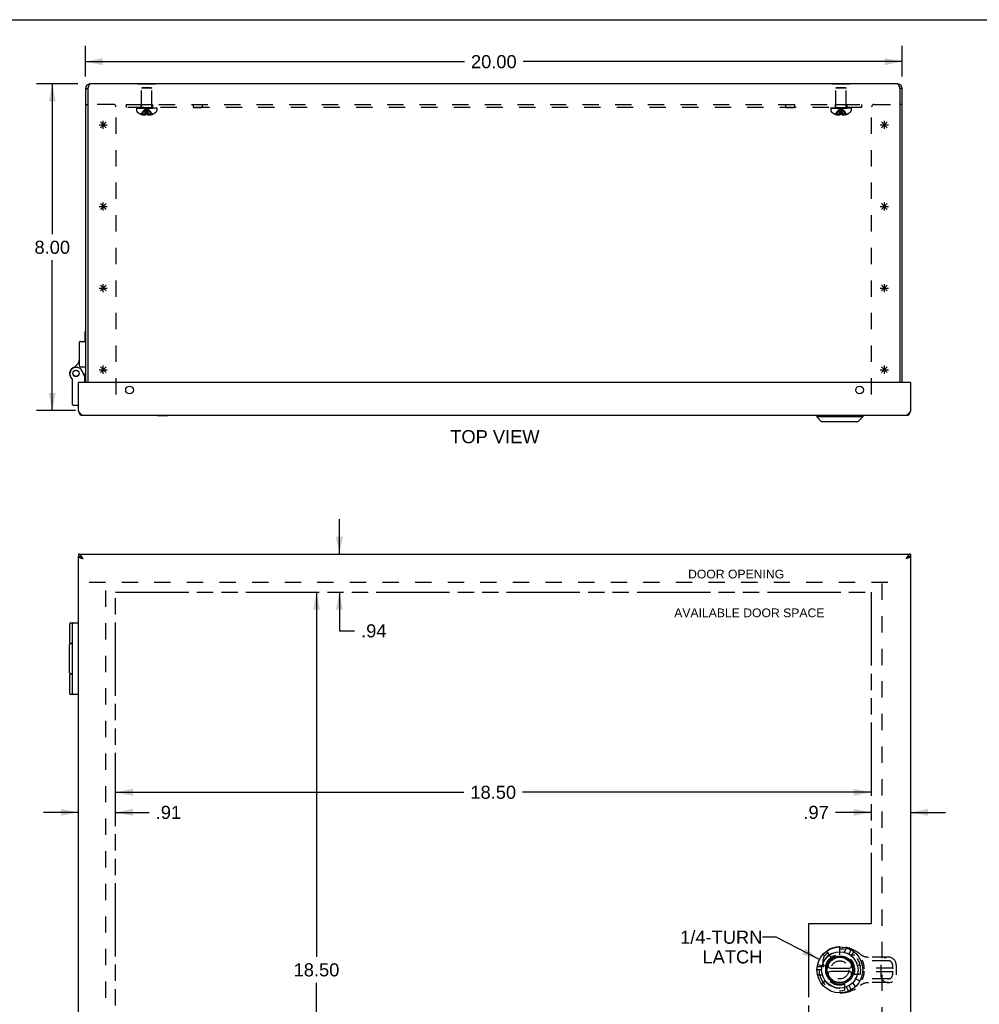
# Model space of a CAD drawing. Header units: inches. Extents: x 0 to 72.6, y 0 to 47.
# Tile 14 of 16: x 12.8 to 36.3, y 22.8 to 47. Entities that reach past the tile are written whole.
import ezdxf

# ---------------------------------------------------------------- set-up
doc = ezdxf.new("R2010")
doc.units = ezdxf.units.IN
doc.header["$LTSCALE"] = 3.990854
doc.header["$MEASUREMENT"] = 0
doc.linetypes.add('HIDDEN', pattern=[0.2, 0.1, -0.1])
doc.linetypes.add('PHANTOM', pattern=[0.8, 0.45, -0.05, 0.1, -0.05, 0.1, -0.05])
doc.layers.get('0').update_dxf_attribs({"linetype": 'CONTINUOUS'})
for name, color, linetype in [('02___PRT_ALL_AXES', 7, 'CONTINUOUS'), ('06___PRT_ALL_SURFS', 7, 'CONTINUOUS'), ('AVAILABLE_DOOR_SPACE', 7, 'CONTINUOUS'), ('DEFAULT_2', 8, 'HIDDEN'), ('DIMENSIONS', 7, 'CONTINUOUS'), ('SPOTWELD_COSMETICS', 7, 'CONTINUOUS')]:
    doc.layers.add(name, color=color, linetype=linetype)
doc.styles.get("Standard").update_dxf_attribs({"font": 'arial.ttf'})
doc.dimstyles.new('DIMSTYLE_1', dxfattribs={"dimtxt": 0.320122, "dimasz": 0.426829, "dimexe": 0.09, "dimexo": 0.07, "dimgap": 0.0375, "dimtad": 0, "dimtih": 1, "dimtoh": 1, "dimzin": 4, "dimdsep": 46, "dimtxsty": 'Standard', "dimblk": '_FILLED', "dimblk1": '_FILLED', "dimblk2": '_FILLED', "dimcen": 0.09, "dimazin": 1, "dimtfac": 1, "dimtofl": 0, "dimtmove": 0, "dimatfit": 3, "dimldrblk": '_FILLED', "dimfxl": 1, "dimtolj": 1, "dimtzin": 4, "dimarcsym": 0})
doc.dimstyles.get("Standard").update_dxf_attribs({"dimtxt": 0.362805, "dimasz": 0.426829, "dimexe": 0.09, "dimexo": 0.07, "dimgap": 0.09, "dimtad": 0, "dimtih": 1, "dimtoh": 1, "dimzin": 4, "dimdsep": 46, "dimtxsty": 'Standard', "dimblk": '_FILLED', "dimblk1": '_FILLED', "dimblk2": '_FILLED', "dimcen": 0.09, "dimazin": 1, "dimtp": 0.01, "dimtm": 0.01, "dimtfac": 1, "dimtofl": 0, "dimtmove": 0, "dimatfit": 3, "dimldrblk": '_FILLED', "dimfxl": 1, "dimtolj": 1, "dimtzin": 4, "dimarcsym": 0})

# ---------------------------------------------------------------- blocks, each defined once
blk = doc.blocks.new('_FILLED')
at = {"color": 0, "linetype": 'ByBlock'}
blk.add_solid([(0, 0), (-1, 0.2), (-1, -0.2)], dxfattribs=at)
blk = doc.blocks.new('*D1')
at = {"layer": 'DIMENSIONS', "color": 2, "linetype": 'Continuous'}
for p, q in [((20.612, 33.861), (20.612, 34.715)), ((20.612, 32.923), (20.612, 31.979)), ((20.612, 31.979), (20.985, 31.979))]:
    blk.add_line(p, q, dxfattribs=at)
at = {"layer": 'DIMENSIONS', "color": 2, "linetype": 'Continuous', "xscale": 0.4268292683, "yscale": 0.4268292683, "zscale": 0.4268292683}
for p, rotation in [((20.612, 33.861), 270), ((20.612, 32.923), 90)]:
    blk.add_blockref('_FILLED', p, dxfattribs=dict(at, rotation=rotation))
at = {"layer": 'DIMENSIONS', "color": 2, "linetype": 'Continuous', "insert": (21.145, 32.139), "char_height": 0.3201, "width": 0.6212, "attachment_point": 1, "line_spacing_factor": 0.9}
blk.add_mtext('.94', dxfattribs=at)
blk = doc.blocks.new('*D2')
at = {"layer": 'DIMENSIONS', "color": 2, "linetype": 'Continuous'}
for p, q in [((20.052, 32.923), (20.052, 23.994)), ((20.052, 14.423), (20.052, 23.353))]:
    blk.add_line(p, q, dxfattribs=at)
at = {"layer": 'DIMENSIONS', "color": 2, "linetype": 'Continuous', "xscale": 0.4268292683, "yscale": 0.4268292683, "zscale": 0.4268292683}
for p, rotation in [((20.052, 32.923), 90), ((20.052, 14.423), 270)]:
    blk.add_blockref('_FILLED', p, dxfattribs=dict(at, rotation=rotation))
at = {"layer": 'DIMENSIONS', "color": 2, "linetype": 'Continuous', "insert": (20.052, 23.834), "char_height": 0.3201, "width": 1.11864, "attachment_point": 2, "line_spacing_factor": 0.9}
blk.add_mtext('18.50', dxfattribs=at)
blk = doc.blocks.new('*D3')
at = {"layer": 'DIMENSIONS', "color": 2, "linetype": 'Continuous'}
for p, q in [((14.394, 45.562), (14.394, 46.307)), ((34.394, 45.562), (34.394, 46.307)), ((14.394, 45.923), (23.675, 45.923)), ((34.394, 45.923), (25.113, 45.923))]:
    blk.add_line(p, q, dxfattribs=at)
at = {"layer": 'DIMENSIONS', "color": 2, "linetype": 'Continuous', "xscale": 0.4268292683, "yscale": 0.4268292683, "zscale": 0.4268292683, "rotation": 180}
blk.add_blockref('_FILLED', (14.394, 45.923), dxfattribs=at)
at = {"layer": 'DIMENSIONS', "color": 2, "linetype": 'Continuous', "xscale": 0.4268292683, "yscale": 0.4268292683, "zscale": 0.4268292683}
blk.add_blockref('_FILLED', (34.394, 45.923), dxfattribs=at)
at = {"layer": 'DIMENSIONS', "color": 2, "linetype": 'Continuous', "insert": (24.394, 46.083), "char_height": 0.3201, "width": 1.11864, "attachment_point": 2, "line_spacing_factor": 0.9}
blk.add_mtext('20.00', dxfattribs=at)
blk = doc.blocks.new('*D4')
at = {"layer": 'DIMENSIONS', "color": 2, "linetype": 'Continuous'}
for p, q in [((14.207, 45.376), (13.199, 45.376)), ((13.583, 45.376), (13.583, 41.696)), ((13.583, 37.376), (13.583, 41.056)), ((14.155, 37.376), (13.199, 37.376))]:
    blk.add_line(p, q, dxfattribs=at)
at = {"layer": 'DIMENSIONS', "color": 2, "linetype": 'Continuous', "xscale": 0.4268292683, "yscale": 0.4268292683, "zscale": 0.4268292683}
for p, rotation in [((13.583, 45.376), 90), ((13.583, 37.376), 270)]:
    blk.add_blockref('_FILLED', p, dxfattribs=dict(at, rotation=rotation))
at = {"layer": 'DIMENSIONS', "color": 2, "linetype": 'Continuous', "insert": (13.583, 41.536), "char_height": 0.3201, "width": 0.86992, "attachment_point": 2, "line_spacing_factor": 0.9}
blk.add_mtext('8.00', dxfattribs=at)
blk = doc.blocks.new('*D5')
at = {"layer": 'DIMENSIONS', "color": 2, "linetype": 'Continuous'}
for p, q in [((33.63, 27.532), (32.756, 27.532)), ((34.599, 27.532), (35.453, 27.532))]:
    blk.add_line(p, q, dxfattribs=at)
at = {"layer": 'DIMENSIONS', "color": 2, "linetype": 'Continuous', "xscale": 0.4268292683, "yscale": 0.4268292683, "zscale": 0.4268292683}
blk.add_blockref('_FILLED', (33.63, 27.532), dxfattribs=at)
at = {"layer": 'DIMENSIONS', "color": 2, "linetype": 'Continuous', "xscale": 0.4268292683, "yscale": 0.4268292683, "zscale": 0.4268292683, "rotation": 180}
blk.add_blockref('_FILLED', (34.599, 27.532), dxfattribs=at)
at = {"layer": 'DIMENSIONS', "color": 2, "linetype": 'Continuous', "insert": (32.596, 27.692), "char_height": 0.3201, "width": 0.6212, "attachment_point": 3, "line_spacing_factor": 0.9}
blk.add_mtext('.97', dxfattribs=at)
blk = doc.blocks.new('*D6')
at = {"layer": 'DIMENSIONS', "color": 2, "linetype": 'Continuous'}
for p, q in [((15.13, 28.024), (23.661, 28.024)), ((33.63, 28.024), (25.1, 28.024))]:
    blk.add_line(p, q, dxfattribs=at)
at = {"layer": 'DIMENSIONS', "color": 2, "linetype": 'Continuous', "xscale": 0.4268292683, "yscale": 0.4268292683, "zscale": 0.4268292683, "rotation": 180}
blk.add_blockref('_FILLED', (15.13, 28.024), dxfattribs=at)
at = {"layer": 'DIMENSIONS', "color": 2, "linetype": 'Continuous', "xscale": 0.4268292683, "yscale": 0.4268292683, "zscale": 0.4268292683}
blk.add_blockref('_FILLED', (33.63, 28.024), dxfattribs=at)
at = {"layer": 'DIMENSIONS', "color": 2, "linetype": 'Continuous', "insert": (24.38, 28.184), "char_height": 0.3201, "width": 1.11864, "attachment_point": 2, "line_spacing_factor": 0.9}
blk.add_mtext('18.50', dxfattribs=at)
blk = doc.blocks.new('*D7')
at = {"layer": 'DIMENSIONS', "color": 2, "linetype": 'Continuous'}
for p, q in [((14.224, 27.532), (13.37, 27.532)), ((15.13, 27.532), (15.956, 27.532))]:
    blk.add_line(p, q, dxfattribs=at)
at = {"layer": 'DIMENSIONS', "color": 2, "linetype": 'Continuous', "xscale": 0.4268292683, "yscale": 0.4268292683, "zscale": 0.4268292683}
blk.add_blockref('_FILLED', (14.224, 27.532), dxfattribs=at)
at = {"layer": 'DIMENSIONS', "color": 2, "linetype": 'Continuous', "xscale": 0.4268292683, "yscale": 0.4268292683, "zscale": 0.4268292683, "rotation": 180}
blk.add_blockref('_FILLED', (15.13, 27.532), dxfattribs=at)
at = {"layer": 'DIMENSIONS', "color": 2, "linetype": 'Continuous', "insert": (16.116, 27.692), "char_height": 0.3201, "width": 0.6212, "attachment_point": 1, "line_spacing_factor": 0.9}
blk.add_mtext('.91', dxfattribs=at)

msp = doc.modelspace()

# ---------------------------------------------------------------- linework, layer by layer
at = {"color": 7, "linetype": 'Continuous'}
for p, q in [((0, 46.951), (72.561, 46.951)), ((14.394, 45.264), (14.454, 45.264)), ((34.394, 45.264), (34.334, 45.264)), ((14.394, 44.876), (14.454, 44.876)), ((34.394, 44.876), (34.334, 44.876)), ((14.39, 39.07), (14.39, 39.314)), ((14.39, 39.314), (14.394, 39.314)), ((14.249, 38.469), (14.249, 39.05)), ((14.269, 39.07), (14.394, 39.07)), ((14.269, 38.449), (14.394, 38.449)), ((14.079, 37.523), (14.079, 38.133)), ((14.384, 38.203), (14.314, 38.345)), ((14.394, 38.286), (14.359, 38.253)), ((14.37, 38.231), (14.394, 38.231)), ((14.384, 38.067), (14.384, 38.203)), ((14.239, 38.067), (14.224, 38.067)), ((34.584, 38.067), (34.599, 38.067)), ((14.224, 37.503), (14.099, 37.503)), ((16.156, 37.253), (16.156, 37.257)), ((16.156, 37.253), (16.412, 37.253)), ((16.412, 37.253), (16.412, 37.257)), ((33.428, 37.219), (32.303, 37.219)), ((32.421, 37.101), (32.303, 37.219)), ((33.31, 37.101), (33.428, 37.219)), ((33.31, 37.101), (32.421, 37.101)), ((14.224, 33.861), (14.224, 33.801)), ((34.599, 33.861), (34.599, 33.801)), ((14.32, 33.761), (14.316, 33.763)), ((14.323, 33.758), (14.32, 33.761)), ((14.327, 33.756), (14.323, 33.758)), ((14.326, 33.755), (14.329, 33.753)), ((14.336, 33.749), (14.327, 33.756)), ((14.329, 33.753), (14.336, 33.749)), ((34.496, 33.756), (34.487, 33.749)), ((34.492, 33.752), (34.487, 33.749)), ((34.495, 33.754), (34.492, 33.752)), ((34.498, 33.756), (34.495, 33.754)), ((34.5, 33.758), (34.496, 33.756)), ((34.501, 33.758), (34.498, 33.756)), ((34.503, 33.761), (34.5, 33.758)), ((14.031, 32.173), (14.224, 32.173)), ((14.079, 30.443), (14.079, 32.153)), ((14.079, 31.668), (14.026, 31.668)), ((14.031, 31.673), (14.079, 31.673)), ((14.026, 30.928), (14.079, 30.928)), ((14.079, 30.923), (14.031, 30.923)), ((14.224, 30.423), (14.031, 30.423)), ((32.637, 23.713), (33.095, 23.713)), ((33.095, 23.633), (32.637, 23.633))]:
    msp.add_line(p, q, dxfattribs=at)
at = {"color": 3, "linetype": 'Continuous'}
for p, q in [((34.282, 45.376), (14.506, 45.376)), ((14.394, 45.264), (14.394, 38.067)), ((14.454, 45.264), (14.454, 38.067)), ((34.334, 45.264), (34.334, 38.067)), ((34.394, 38.067), (34.394, 45.264)), ((14.224, 37.369), (14.224, 38.067)), ((34.584, 38.067), (14.239, 38.067)), ((34.599, 38.067), (34.599, 37.369)), ((14.235, 37.352), (14.231, 37.357)), ((14.238, 37.346), (14.235, 37.352)), ((34.487, 37.257), (14.336, 37.257)), ((34.593, 37.36), (34.59, 37.355)), ((34.599, 37.369), (34.593, 37.36)), ((14.224, 33.861), (34.599, 33.861)), ((14.224, 13.546), (14.224, 33.801)), ((14.325, 33.766), (14.321, 33.771)), ((34.599, 33.801), (34.599, 13.546)), ((14.297, 33.761), (14.302, 33.759)), ((14.302, 33.759), (14.307, 33.758)), ((14.307, 33.758), (14.312, 33.756)), ((14.312, 33.756), (14.32, 33.754)), ((14.32, 33.754), (14.336, 33.749)), ((14.329, 33.76), (14.325, 33.766)), ((14.336, 33.749), (14.329, 33.76)), ((34.494, 33.76), (34.487, 33.749)), ((34.498, 33.766), (34.494, 33.76)), ((34.503, 33.754), (34.495, 33.751)), ((34.508, 33.755), (34.503, 33.754)), ((34.513, 33.757), (34.508, 33.755)), ((34.518, 33.758), (34.513, 33.757)), ((34.531, 33.762), (34.526, 33.761))]:
    msp.add_line(p, q, dxfattribs=at)
at = {"color": 40, "linetype": 'Continuous'}
for p, q in [((14.731, 38.376), (14.931, 38.376)), ((14.902, 38.305), (14.761, 38.446)), ((14.761, 38.305), (14.902, 38.446)), ((14.831, 38.276), (14.831, 38.476)), ((33.856, 38.376), (34.056, 38.376)), ((34.027, 38.305), (33.886, 38.446)), ((33.886, 38.305), (34.027, 38.446)), ((33.956, 38.276), (33.956, 38.476))]:
    msp.add_line(p, q, dxfattribs=at)
at = {"color": 3, "linetype": 'Continuous'}
for points in [[(14.506, 45.376), (14.502, 45.375), (14.497, 45.372), (14.493, 45.367), (14.489, 45.361), (14.484, 45.353), (14.48, 45.343), (14.476, 45.332), (14.471, 45.32), (14.467, 45.307), (14.463, 45.293), (14.458, 45.278), (14.454, 45.264)], [(34.282, 45.376), (34.286, 45.375), (34.291, 45.372), (34.295, 45.367), (34.299, 45.361), (34.304, 45.353), (34.308, 45.343), (34.312, 45.332), (34.317, 45.32), (34.321, 45.307), (34.325, 45.293), (34.33, 45.278), (34.334, 45.264)], [(14.231, 37.357), (14.226, 37.366), (14.224, 37.369)], [(14.336, 37.257), (14.334, 37.257), (14.332, 37.257), (14.33, 37.257), (14.329, 37.257), (14.327, 37.258), (14.325, 37.258), (14.323, 37.258), (14.321, 37.259), (14.32, 37.26), (14.318, 37.26), (14.316, 37.261), (14.314, 37.262), (14.312, 37.263), (14.311, 37.264), (14.309, 37.265), (14.307, 37.266), (14.305, 37.267), (14.303, 37.268), (14.302, 37.269), (14.3, 37.271), (14.298, 37.272), (14.296, 37.274), (14.294, 37.275), (14.293, 37.277), (14.291, 37.278), (14.289, 37.28), (14.287, 37.282), (14.285, 37.284), (14.284, 37.286), (14.282, 37.287), (14.28, 37.289), (14.278, 37.292), (14.276, 37.294), (14.274, 37.296), (14.273, 37.298), (14.271, 37.3), (14.269, 37.302), (14.267, 37.305), (14.265, 37.307), (14.264, 37.309), (14.262, 37.312), (14.26, 37.314), (14.258, 37.317), (14.256, 37.319), (14.255, 37.322), (14.253, 37.325), (14.251, 37.327), (14.249, 37.33), (14.247, 37.332), (14.246, 37.335), (14.244, 37.338), (14.242, 37.341), (14.24, 37.343), (14.238, 37.346)], [(34.59, 37.355), (34.586, 37.349), (34.584, 37.346), (34.583, 37.343), (34.581, 37.341), (34.579, 37.338), (34.577, 37.335), (34.575, 37.332), (34.574, 37.33), (34.572, 37.327), (34.57, 37.325), (34.568, 37.322), (34.566, 37.319), (34.565, 37.317), (34.563, 37.314), (34.561, 37.312), (34.559, 37.309), (34.557, 37.307), (34.556, 37.305), (34.554, 37.302), (34.552, 37.3), (34.55, 37.298), (34.548, 37.296), (34.547, 37.294), (34.545, 37.292), (34.543, 37.289), (34.541, 37.287), (34.539, 37.286), (34.537, 37.284), (34.536, 37.282), (34.534, 37.28), (34.532, 37.278), (34.53, 37.277), (34.528, 37.275), (34.527, 37.274), (34.525, 37.272), (34.523, 37.271), (34.521, 37.269), (34.519, 37.268), (34.518, 37.267), (34.516, 37.266), (34.514, 37.265), (34.512, 37.264), (34.51, 37.263), (34.509, 37.262), (34.507, 37.261), (34.505, 37.26), (34.503, 37.26), (34.501, 37.259), (34.5, 37.258), (34.498, 37.258), (34.496, 37.258), (34.494, 37.257), (34.492, 37.257), (34.491, 37.257), (34.489, 37.257), (34.487, 37.257)], [(14.321, 33.771), (14.32, 33.774), (14.318, 33.777), (14.316, 33.78), (14.314, 33.782), (14.312, 33.785), (14.311, 33.788), (14.309, 33.79), (14.307, 33.793), (14.305, 33.796), (14.303, 33.798), (14.302, 33.801), (14.3, 33.803), (14.298, 33.806), (14.296, 33.808), (14.294, 33.811), (14.293, 33.813), (14.291, 33.815), (14.289, 33.818), (14.287, 33.82), (14.285, 33.822), (14.284, 33.824), (14.282, 33.826), (14.28, 33.828), (14.278, 33.83), (14.276, 33.832), (14.274, 33.834), (14.273, 33.836), (14.271, 33.838), (14.269, 33.839), (14.267, 33.841), (14.265, 33.842), (14.264, 33.844), (14.262, 33.845), (14.26, 33.847), (14.258, 33.848), (14.256, 33.85), (14.255, 33.851), (14.253, 33.852), (14.251, 33.853), (14.249, 33.854), (14.247, 33.855), (14.246, 33.856), (14.244, 33.857), (14.242, 33.857), (14.24, 33.858), (14.238, 33.859), (14.237, 33.859), (14.235, 33.86), (14.233, 33.86), (14.231, 33.86), (14.229, 33.861), (14.228, 33.861), (14.226, 33.861), (14.224, 33.861)], [(14.224, 33.801), (14.224, 33.8), (14.224, 33.799), (14.224, 33.799), (14.224, 33.798), (14.225, 33.797), (14.225, 33.796), (14.225, 33.795), (14.226, 33.795), (14.226, 33.794), (14.227, 33.793), (14.228, 33.792), (14.228, 33.791), (14.229, 33.791), (14.23, 33.79), (14.231, 33.789), (14.232, 33.788), (14.233, 33.788), (14.234, 33.787), (14.235, 33.786), (14.236, 33.785), (14.238, 33.784), (14.239, 33.784), (14.24, 33.783), (14.242, 33.782), (14.243, 33.781), (14.245, 33.78), (14.246, 33.78), (14.248, 33.779), (14.25, 33.778), (14.251, 33.777), (14.253, 33.777), (14.255, 33.776), (14.257, 33.775), (14.259, 33.774), (14.261, 33.773), (14.263, 33.773), (14.265, 33.772), (14.267, 33.771), (14.269, 33.77), (14.271, 33.769), (14.273, 33.769), (14.275, 33.768), (14.278, 33.767), (14.28, 33.766), (14.282, 33.765), (14.285, 33.765), (14.287, 33.764), (14.289, 33.763), (14.292, 33.762), (14.297, 33.761)], [(34.599, 33.861), (34.597, 33.861), (34.595, 33.861), (34.593, 33.861), (34.592, 33.86), (34.59, 33.86), (34.588, 33.86), (34.586, 33.859), (34.584, 33.859), (34.583, 33.858), (34.581, 33.857), (34.579, 33.857), (34.577, 33.856), (34.575, 33.855), (34.574, 33.854), (34.572, 33.853), (34.57, 33.852), (34.568, 33.851), (34.566, 33.85), (34.565, 33.848), (34.563, 33.847), (34.561, 33.845), (34.559, 33.844), (34.557, 33.842), (34.556, 33.841), (34.554, 33.839), (34.552, 33.838), (34.55, 33.836), (34.548, 33.834), (34.547, 33.832), (34.545, 33.83), (34.543, 33.828), (34.541, 33.826), (34.539, 33.824), (34.537, 33.822), (34.536, 33.82), (34.534, 33.818), (34.532, 33.815), (34.53, 33.813), (34.528, 33.811), (34.527, 33.808), (34.525, 33.806), (34.523, 33.803), (34.521, 33.801), (34.519, 33.798), (34.518, 33.796), (34.516, 33.793), (34.514, 33.79), (34.512, 33.788), (34.51, 33.785), (34.509, 33.782), (34.507, 33.78), (34.505, 33.777), (34.503, 33.774), (34.501, 33.771), (34.498, 33.766)], [(34.599, 33.801), (34.599, 33.8), (34.599, 33.799), (34.599, 33.799), (34.598, 33.798), (34.598, 33.797), (34.598, 33.796), (34.597, 33.795), (34.597, 33.795), (34.596, 33.794), (34.596, 33.793), (34.595, 33.792), (34.594, 33.791), (34.594, 33.791), (34.593, 33.79), (34.592, 33.789), (34.591, 33.788), (34.59, 33.788), (34.589, 33.787), (34.588, 33.786), (34.586, 33.785), (34.585, 33.784), (34.584, 33.784), (34.583, 33.783), (34.581, 33.782), (34.58, 33.781), (34.578, 33.78), (34.577, 33.78), (34.575, 33.779), (34.573, 33.778), (34.572, 33.777), (34.57, 33.777), (34.568, 33.776), (34.566, 33.775), (34.564, 33.774), (34.562, 33.773), (34.56, 33.773), (34.558, 33.772), (34.556, 33.771), (34.554, 33.77), (34.552, 33.769), (34.55, 33.769), (34.547, 33.768), (34.545, 33.767), (34.543, 33.766), (34.541, 33.765), (34.538, 33.765), (34.536, 33.764), (34.533, 33.763), (34.531, 33.762)], [(34.495, 33.751), (34.49, 33.75), (34.487, 33.749)], [(34.526, 33.761), (34.521, 33.759), (34.518, 33.758)]]:
    msp.add_lwpolyline(points, dxfattribs=at)
at = {"color": 7, "linetype": 'Continuous'}
for points in [[(14.37, 38.199), (14.367, 38.199), (14.364, 38.198)], [(14.384, 38.203), (14.384, 38.203), (14.37, 38.199)], [(14.285, 33.783), (14.284, 33.784), (14.282, 33.785), (14.28, 33.786), (14.278, 33.787), (14.276, 33.788), (14.274, 33.788), (14.273, 33.789), (14.271, 33.79), (14.269, 33.791), (14.267, 33.792), (14.265, 33.792), (14.264, 33.793), (14.262, 33.794), (14.26, 33.794), (14.258, 33.795), (14.256, 33.796), (14.255, 33.796), (14.253, 33.797), (14.251, 33.797), (14.249, 33.798), (14.247, 33.798), (14.246, 33.799), (14.244, 33.799), (14.242, 33.799), (14.24, 33.8), (14.238, 33.8), (14.237, 33.8), (14.235, 33.8), (14.233, 33.801), (14.231, 33.801), (14.229, 33.801), (14.228, 33.801), (14.226, 33.801), (14.224, 33.801)], [(14.302, 33.773), (14.3, 33.774), (14.298, 33.775), (14.296, 33.776), (14.294, 33.778), (14.293, 33.779), (14.291, 33.78), (14.289, 33.781), (14.287, 33.782), (14.285, 33.783)], [(14.301, 33.774), (14.302, 33.773), (14.303, 33.772), (14.304, 33.771), (14.305, 33.77), (14.307, 33.769), (14.308, 33.768), (14.309, 33.767), (14.311, 33.766), (14.312, 33.765), (14.314, 33.764), (14.315, 33.762), (14.317, 33.761), (14.318, 33.76), (14.32, 33.759), (14.321, 33.758), (14.323, 33.757), (14.326, 33.755)], [(14.316, 33.763), (14.314, 33.765), (14.312, 33.766), (14.311, 33.767), (14.309, 33.768), (14.307, 33.769), (14.305, 33.771), (14.303, 33.772), (14.302, 33.773)], [(34.522, 33.774), (34.521, 33.773), (34.52, 33.772), (34.519, 33.771), (34.517, 33.77), (34.516, 33.769), (34.515, 33.768), (34.513, 33.767), (34.512, 33.766), (34.511, 33.765), (34.509, 33.764), (34.508, 33.762), (34.506, 33.761), (34.505, 33.76), (34.503, 33.759), (34.501, 33.758)], [(34.523, 33.774), (34.521, 33.773), (34.519, 33.772), (34.518, 33.771), (34.516, 33.769), (34.514, 33.768), (34.512, 33.767), (34.51, 33.766), (34.509, 33.765), (34.507, 33.763), (34.503, 33.761)], [(34.539, 33.784), (34.537, 33.783), (34.536, 33.782), (34.534, 33.781), (34.532, 33.78), (34.53, 33.779), (34.528, 33.778), (34.527, 33.776), (34.525, 33.775), (34.523, 33.774)], [(34.599, 33.801), (34.597, 33.801), (34.595, 33.801), (34.593, 33.801), (34.592, 33.801), (34.59, 33.801), (34.588, 33.8), (34.586, 33.8), (34.584, 33.8), (34.583, 33.8), (34.581, 33.799), (34.579, 33.799), (34.577, 33.799), (34.575, 33.798), (34.574, 33.798), (34.572, 33.797), (34.57, 33.797), (34.568, 33.796), (34.566, 33.796), (34.565, 33.795), (34.563, 33.794), (34.561, 33.794), (34.559, 33.793), (34.557, 33.792), (34.556, 33.792), (34.554, 33.791), (34.552, 33.79), (34.55, 33.789), (34.548, 33.788), (34.547, 33.788), (34.545, 33.787), (34.543, 33.786), (34.541, 33.785), (34.539, 33.784)]]:
    msp.add_lwpolyline(points, dxfattribs=at)
at = {"color": 3, "linetype": 'Continuous'}
for centre in [(15.474, 37.879), (33.349, 37.879)]:
    msp.add_circle(centre, 0.0938, dxfattribs=at)
at = {"color": 7, "linetype": 'Continuous'}
for radius in [0.562, 0.445, 0.347, 0.318, 0.31]:
    msp.add_circle((32.866, 23.673), radius, dxfattribs=at)
at = {"color": 3, "linetype": 'Continuous'}
for centre, radius, start, end in [((14.506, 45.264), 0.112, 90, 180), ((34.282, 45.264), 0.112, 0, 90), ((14.239, 38.052), 0.015, 90, 180), ((34.584, 38.052), 0.015, 0, 90), ((14.336, 37.369), 0.112, 180, 270), ((34.487, 37.369), 0.112, 270, 360)]:
    msp.add_arc(centre, radius, start, end, dxfattribs=at)
at = {"color": 7, "linetype": 'Continuous'}
for centre, radius, start, end in [((14.506, 45.264), 0.052, 147.2786, 180), ((34.282, 45.264), 0.052, 0, 32.7214), ((14.269, 39.05), 0.02, 90, 180), ((13.999, 38.659), 0.25, 293.8265, 360), ((14.164, 38.286), 0.158, 113.8265, 201.112), ((14.171, 38.274), 0.16, 26.148, 231.7894), ((14.269, 38.469), 0.02, 180, 270), ((14.059, 38.133), 0.02, 0, 51.7894), ((14.099, 37.523), 0.02, 180, 270), ((14.031, 32.153), 0.02, 90, 180), ((14.099, 32.153), 0.02, 90, 180), ((14.026, 31.648), 0.02, 90, 180), ((14.031, 31.693), 0.02, 180, 270), ((14.026, 30.948), 0.02, 180, 270), ((14.031, 30.903), 0.02, 90, 180), ((14.031, 30.443), 0.02, 180, 270), ((14.099, 30.443), 0.02, 180, 270), ((32.637, 23.773), 0.06, 156.4218, 270), ((33.095, 23.773), 0.06, 270, 23.5782), ((32.637, 23.573), 0.06, 90, 203.5782), ((33.095, 23.573), 0.06, 336.4218, 90)]:
    msp.add_arc(centre, radius, start, end, dxfattribs=at)
at = {"layer": '02___PRT_ALL_AXES', "color": 8, "linetype": 'HIDDEN'}
for p, q in [((15.753, 44.876), (15.753, 44.801)), ((15.753, 44.876), (16.034, 44.876)), ((16.034, 44.876), (16.034, 44.801)), ((17.035, 44.876), (17.035, 44.801)), ((17.035, 44.876), (17.253, 44.876)), ((17.253, 44.876), (17.253, 44.801)), ((31.535, 44.876), (31.753, 44.876)), ((31.535, 44.876), (31.535, 44.801)), ((31.753, 44.876), (31.753, 44.801)), ((32.753, 44.876), (33.034, 44.876)), ((32.753, 44.876), (32.753, 44.801)), ((33.034, 44.876), (33.034, 44.801)), ((15.753, 44.801), (16.034, 44.801)), ((17.035, 44.801), (17.253, 44.801)), ((31.535, 44.801), (31.753, 44.801)), ((32.753, 44.801), (33.034, 44.801)), ((32.866, 24.184), (32.866, 24.236)), ((32.573, 24.092), (32.568, 24.089))]:
    msp.add_line(p, q, dxfattribs=at)
at = {"layer": '02___PRT_ALL_AXES', "color": 7, "linetype": 'Continuous'}
for p, q in [((32.303, 37.257), (32.303, 37.219)), ((33.428, 37.257), (33.428, 37.219)), ((14.011, 31.693), (14.011, 32.153)), ((14.006, 30.948), (14.006, 31.648)), ((14.011, 30.443), (14.011, 30.903))]:
    msp.add_line(p, q, dxfattribs=at)
for radius in [0.079, 0.078]:
    msp.add_circle((14.164, 38.286), radius, dxfattribs=at)
at = {"layer": '02___PRT_ALL_AXES', "color": 8, "linetype": 'HIDDEN'}
for centre, radius, start, end in [((32.866, 23.673), 0.562, 90, 125), ((32.56, 24.063), 0.027, 35, 71.89)]:
    msp.add_arc(centre, radius, start, end, dxfattribs=at)
at = {"layer": '06___PRT_ALL_SURFS', "color": 7, "linetype": 'Continuous'}
for p, q in [((15.677, 45.38), (15.677, 45.376)), ((15.677, 45.38), (16.11, 45.38)), ((15.786, 45.38), (15.786, 45.376)), ((16.002, 45.38), (16.002, 45.376)), ((16.11, 45.38), (16.11, 45.376)), ((32.677, 45.38), (33.11, 45.38)), ((32.677, 45.38), (32.677, 45.376)), ((32.786, 45.38), (32.786, 45.376)), ((33.002, 45.38), (33.002, 45.376)), ((33.11, 45.38), (33.11, 45.376))]:
    msp.add_line(p, q, dxfattribs=at)
at = {"layer": 'AVAILABLE_DOOR_SPACE', "color": 4, "linetype": 'PHANTOM'}
for p, q in [((15.13, 14.423), (15.13, 32.923)), ((15.13, 32.923), (33.63, 32.923)), ((33.63, 32.923), (33.63, 24.798)), ((33.63, 24.798), (32.099, 24.798)), ((32.099, 24.798), (32.099, 22.548))]:
    msp.add_line(p, q, dxfattribs=at)
at = {"layer": 'DEFAULT_2', "color": 8, "linetype": 'HIDDEN'}
for p, q in [((15.78, 45.281), (15.77, 45.271)), ((15.77, 44.818), (15.77, 45.271)), ((16.018, 45.271), (15.77, 45.271)), ((16.008, 45.281), (15.78, 45.281)), ((16.008, 45.281), (16.018, 45.271)), ((16.018, 44.818), (16.018, 45.271)), ((32.78, 45.281), (32.77, 45.271)), ((33.018, 45.271), (32.77, 45.271)), ((32.77, 44.818), (32.77, 45.271)), ((33.008, 45.281), (32.78, 45.281)), ((33.008, 45.281), (33.018, 45.271)), ((33.018, 44.818), (33.018, 45.271)), ((15.081, 44.876), (14.454, 44.876)), ((15.394, 44.876), (15.394, 44.801)), ((15.394, 44.876), (33.394, 44.876)), ((33.394, 44.876), (33.394, 44.801)), ((33.707, 44.876), (34.334, 44.876)), ((15.144, 37.771), (15.144, 44.813)), ((33.394, 44.801), (15.394, 44.801)), ((15.648, 44.801), (15.648, 44.786)), ((16.14, 44.786), (15.648, 44.786)), ((15.648, 44.781), (15.648, 44.719)), ((15.648, 44.781), (16.14, 44.781)), ((15.656, 44.786), (15.656, 44.801)), ((15.674, 44.801), (15.674, 44.786)), ((15.695, 44.801), (15.695, 44.786)), ((15.701, 44.786), (15.701, 44.801)), ((15.706, 44.801), (15.706, 44.786)), ((15.726, 44.801), (15.726, 44.786)), ((15.736, 44.801), (15.736, 44.786)), ((15.754, 44.635), (15.753, 44.634)), ((15.754, 44.801), (15.754, 44.786)), ((15.754, 44.635), (15.755, 44.634)), ((15.876, 44.634), (15.755, 44.634)), ((15.777, 44.786), (15.777, 44.801)), ((15.788, 44.801), (15.788, 44.786)), ((15.789, 44.634), (15.789, 44.622)), ((15.823, 44.801), (15.823, 44.786)), ((15.827, 44.801), (15.827, 44.786)), ((15.844, 44.634), (15.844, 44.613)), ((15.876, 44.634), (15.878, 44.664)), ((15.876, 44.635), (15.876, 44.634)), ((15.876, 44.634), (15.876, 44.622)), ((15.878, 44.663), (15.881, 44.692)), ((15.897, 44.771), (15.894, 44.795)), ((15.897, 44.771), (15.894, 44.795)), ((15.912, 44.635), (15.912, 44.634)), ((15.912, 44.634), (15.912, 44.622)), ((16.033, 44.634), (15.912, 44.634)), ((15.944, 44.634), (15.944, 44.613)), ((15.961, 44.801), (15.961, 44.786)), ((15.965, 44.786), (15.965, 44.801)), ((15.998, 44.634), (15.998, 44.622)), ((16, 44.801), (16, 44.786)), ((16.011, 44.801), (16.011, 44.786)), ((16.034, 44.635), (16.033, 44.634)), ((16.034, 44.801), (16.034, 44.786)), ((16.034, 44.635), (16.034, 44.634)), ((16.052, 44.786), (16.052, 44.801)), ((16.062, 44.801), (16.062, 44.786)), ((16.081, 44.801), (16.081, 44.786)), ((16.087, 44.801), (16.087, 44.786)), ((16.093, 44.801), (16.093, 44.786)), ((16.114, 44.786), (16.114, 44.801)), ((16.132, 44.801), (16.132, 44.786)), ((16.14, 44.786), (16.14, 44.801)), ((16.14, 44.781), (16.14, 44.719)), ((32.648, 44.801), (32.648, 44.786)), ((33.14, 44.786), (32.648, 44.786)), ((32.648, 44.781), (33.14, 44.781)), ((32.648, 44.781), (32.648, 44.719)), ((32.656, 44.786), (32.656, 44.801)), ((32.674, 44.801), (32.674, 44.786)), ((32.695, 44.801), (32.695, 44.786)), ((32.701, 44.786), (32.701, 44.801)), ((32.706, 44.801), (32.706, 44.786)), ((32.726, 44.801), (32.726, 44.786)), ((32.736, 44.801), (32.736, 44.786)), ((32.754, 44.635), (32.753, 44.634)), ((32.754, 44.801), (32.754, 44.786)), ((32.755, 44.634), (32.754, 44.635)), ((32.876, 44.634), (32.755, 44.634)), ((32.777, 44.786), (32.777, 44.801)), ((32.788, 44.801), (32.788, 44.786)), ((32.789, 44.634), (32.789, 44.622)), ((32.823, 44.801), (32.823, 44.786)), ((32.827, 44.801), (32.827, 44.786)), ((32.844, 44.634), (32.844, 44.613)), ((32.876, 44.634), (32.878, 44.664)), ((32.876, 44.635), (32.876, 44.634)), ((32.876, 44.634), (32.876, 44.622)), ((32.878, 44.663), (32.881, 44.692)), ((32.897, 44.771), (32.894, 44.795)), ((32.897, 44.771), (32.894, 44.795)), ((32.894, 44.634), (32.9, 44.635)), ((32.912, 44.635), (32.912, 44.634)), ((33.033, 44.634), (32.912, 44.634)), ((32.912, 44.634), (32.912, 44.622)), ((32.944, 44.634), (32.944, 44.613)), ((32.961, 44.801), (32.961, 44.786)), ((32.965, 44.786), (32.965, 44.801)), ((32.998, 44.634), (32.998, 44.622)), ((33, 44.801), (33, 44.786)), ((33.011, 44.801), (33.011, 44.786)), ((33.033, 44.634), (33.034, 44.635)), ((33.034, 44.801), (33.034, 44.786)), ((33.034, 44.635), (33.034, 44.634)), ((33.052, 44.786), (33.052, 44.801)), ((33.062, 44.801), (33.062, 44.786)), ((33.081, 44.801), (33.081, 44.786)), ((33.087, 44.801), (33.087, 44.786)), ((33.093, 44.801), (33.093, 44.786)), ((33.114, 44.786), (33.114, 44.801)), ((33.132, 44.801), (33.132, 44.786)), ((33.14, 44.786), (33.14, 44.801)), ((33.14, 44.781), (33.14, 44.719)), ((33.644, 37.771), (33.644, 44.813)), ((14.485, 33.173), (34.303, 33.173)), ((14.894, 14.209), (14.894, 33.137)), ((33.894, 33.137), (33.894, 14.209)), ((32.543, 24.134), (32.573, 24.092)), ((32.861, 24.236), (32.861, 24.119)), ((32.866, 24.043), (32.866, 24.184)), ((33.032, 24.211), (32.971, 24.106)), ((33.089, 24.059), (33.147, 24.161)), ((32.488, 24.017), (32.449, 24.052)), ((32.654, 23.977), (32.582, 24.079)), ((33.231, 24.031), (33.132, 24.031)), ((33.15, 24.016), (33.21, 24.119)), ((33.406, 23.908), (33.401, 23.911)), ((33.411, 23.904), (33.406, 23.908)), ((33.416, 23.901), (33.411, 23.904)), ((33.421, 23.898), (33.416, 23.901)), ((33.422, 23.897), (33.421, 23.898)), ((33.422, 23.897), (33.422, 23.897)), ((33.422, 23.897), (33.422, 23.897)), ((33.423, 23.897), (33.422, 23.897)), ((33.423, 23.897), (33.423, 23.897)), ((33.423, 23.896), (33.423, 23.897)), ((34.056, 23.896), (33.424, 23.896)), ((33.424, 23.896), (33.424, 23.896)), ((33.424, 23.896), (33.424, 23.896)), ((34.056, 23.986), (33.57, 23.986)), ((32.42, 23.673), (32.303, 23.673)), ((32.427, 23.748), (32.308, 23.748)), ((32.459, 23.761), (32.317, 23.798)), ((33.365, 23.781), (33.298, 23.781)), ((33.456, 23.638), (33.451, 23.643)), ((33.458, 23.711), (33.455, 23.708)), ((33.462, 23.715), (33.458, 23.711)), ((33.465, 23.718), (33.462, 23.715)), ((34.154, 23.718), (33.465, 23.718)), ((33.465, 23.718), (33.465, 23.718)), ((33.869, 23.798), (33.869, 23.548)), ((34.154, 23.798), (34.154, 23.718)), ((34.154, 23.718), (34.169, 23.703)), ((34.154, 23.628), (34.169, 23.643)), ((34.244, 23.798), (34.244, 23.548)), ((32.317, 23.548), (32.438, 23.548)), ((32.416, 23.336), (32.51, 23.406)), ((33.22, 23.566), (33.365, 23.566)), ((33.356, 23.397), (33.254, 23.454)), ((33.404, 23.439), (33.4, 23.436)), ((33.407, 23.441), (33.404, 23.439)), ((33.411, 23.443), (33.407, 23.441)), ((33.415, 23.446), (33.411, 23.443)), ((33.419, 23.448), (33.415, 23.446)), ((33.422, 23.451), (33.419, 23.448)), ((33.423, 23.451), (33.422, 23.451)), ((34.056, 23.451), (33.423, 23.451)), ((33.461, 23.632), (33.456, 23.638)), ((33.462, 23.632), (33.461, 23.632)), ((33.463, 23.631), (33.462, 23.632)), ((33.463, 23.631), (33.463, 23.631)), ((33.464, 23.63), (33.463, 23.631)), ((33.464, 23.63), (33.464, 23.63)), ((33.464, 23.63), (33.464, 23.63)), ((33.464, 23.629), (33.464, 23.63)), ((33.465, 23.628), (33.465, 23.629)), ((34.154, 23.628), (33.465, 23.628)), ((34.154, 23.628), (34.154, 23.548)), ((32.977, 23.32), (32.977, 23.175)), ((33.021, 23.256), (33.08, 23.153)), ((33.089, 23.288), (33.147, 23.186)), ((33.248, 23.261), (33.188, 23.366)), ((34.056, 23.361), (33.57, 23.361))]:
    msp.add_line(p, q, dxfattribs=at)
for points in [[(15.754, 44.635), (15.773, 44.664), (15.794, 44.692), (15.817, 44.719), (15.841, 44.745), (15.867, 44.771), (15.894, 44.795)], [(15.789, 44.634), (15.804, 44.663), (15.82, 44.692), (15.837, 44.719), (15.855, 44.745), (15.874, 44.771), (15.894, 44.795)], [(15.844, 44.634), (15.851, 44.663), (15.859, 44.692), (15.867, 44.719), (15.875, 44.745), (15.884, 44.771), (15.894, 44.795)], [(15.912, 44.635), (15.906, 44.635), (15.9, 44.635), (15.894, 44.634), (15.888, 44.635), (15.882, 44.635), (15.876, 44.635)], [(15.881, 44.692), (15.884, 44.719), (15.887, 44.745), (15.89, 44.771), (15.894, 44.795)], [(15.884, 44.719), (15.887, 44.745), (15.89, 44.771), (15.894, 44.795)], [(15.944, 44.634), (15.937, 44.663), (15.929, 44.692), (15.921, 44.719), (15.913, 44.745), (15.903, 44.771), (15.894, 44.795)], [(15.998, 44.634), (15.984, 44.663), (15.968, 44.692), (15.951, 44.719), (15.933, 44.745), (15.914, 44.771), (15.894, 44.795)], [(16.034, 44.635), (16.014, 44.664), (15.993, 44.692), (15.971, 44.719), (15.947, 44.745), (15.921, 44.771), (15.894, 44.795)], [(15.912, 44.634), (15.909, 44.663), (15.907, 44.692), (15.904, 44.719), (15.901, 44.745), (15.897, 44.771)], [(15.912, 44.635), (15.909, 44.664), (15.907, 44.692), (15.904, 44.719), (15.901, 44.745)], [(32.754, 44.635), (32.773, 44.664), (32.794, 44.692), (32.817, 44.719), (32.841, 44.745), (32.867, 44.771), (32.894, 44.795)], [(32.789, 44.634), (32.804, 44.663), (32.82, 44.692), (32.837, 44.719), (32.855, 44.745), (32.874, 44.771), (32.894, 44.795)], [(32.844, 44.634), (32.851, 44.663), (32.859, 44.692), (32.867, 44.719), (32.875, 44.745), (32.884, 44.771), (32.894, 44.795)], [(32.894, 44.634), (32.888, 44.635), (32.882, 44.635), (32.876, 44.635)], [(32.881, 44.692), (32.884, 44.719), (32.887, 44.745), (32.89, 44.771), (32.894, 44.795)], [(32.884, 44.719), (32.887, 44.745), (32.89, 44.771), (32.894, 44.795)], [(33.034, 44.635), (33.014, 44.664), (32.993, 44.692), (32.971, 44.719), (32.947, 44.745), (32.921, 44.771), (32.894, 44.795)], [(32.998, 44.634), (32.984, 44.663), (32.968, 44.692), (32.951, 44.719), (32.933, 44.745), (32.914, 44.771), (32.894, 44.795)], [(32.944, 44.634), (32.937, 44.663), (32.929, 44.692), (32.921, 44.719), (32.913, 44.745), (32.903, 44.771), (32.894, 44.795)], [(32.912, 44.634), (32.909, 44.663), (32.907, 44.692), (32.904, 44.719), (32.901, 44.745), (32.897, 44.771)], [(32.912, 44.635), (32.906, 44.635), (32.9, 44.635)], [(32.912, 44.635), (32.909, 44.664), (32.907, 44.692), (32.904, 44.719), (32.901, 44.745)], [(15.844, 44.613), (15.838, 44.613), (15.831, 44.614), (15.825, 44.615), (15.818, 44.616), (15.811, 44.617), (15.804, 44.618), (15.797, 44.62), (15.789, 44.622)], [(15.876, 44.622), (15.872, 44.62), (15.868, 44.618), (15.864, 44.617), (15.86, 44.616), (15.856, 44.615), (15.852, 44.614), (15.848, 44.613), (15.844, 44.613)], [(15.912, 44.622), (15.916, 44.62), (15.92, 44.618), (15.924, 44.617)], [(15.944, 44.613), (15.94, 44.613), (15.936, 44.614), (15.932, 44.615), (15.928, 44.616), (15.924, 44.617)], [(15.998, 44.622), (15.991, 44.62), (15.983, 44.618), (15.976, 44.617), (15.97, 44.616), (15.963, 44.615), (15.956, 44.614), (15.95, 44.613), (15.944, 44.613)], [(32.844, 44.613), (32.838, 44.613), (32.831, 44.614), (32.825, 44.615), (32.818, 44.616), (32.811, 44.617), (32.804, 44.618), (32.797, 44.62), (32.789, 44.622)], [(32.876, 44.622), (32.872, 44.62), (32.868, 44.618), (32.864, 44.617), (32.86, 44.616), (32.856, 44.615), (32.852, 44.614), (32.848, 44.613), (32.844, 44.613)], [(32.944, 44.613), (32.94, 44.613), (32.936, 44.614), (32.932, 44.615), (32.928, 44.616), (32.924, 44.617), (32.92, 44.618), (32.916, 44.62), (32.912, 44.622)], [(32.998, 44.622), (32.991, 44.62), (32.983, 44.618), (32.976, 44.617), (32.97, 44.616), (32.963, 44.615), (32.956, 44.614), (32.95, 44.613), (32.944, 44.613)], [(33.423, 23.896), (33.423, 23.896), (33.423, 23.896), (33.423, 23.896)], [(33.423, 23.896), (33.423, 23.896), (33.423, 23.896)], [(33.424, 23.896), (33.424, 23.896), (33.423, 23.896)], [(33.455, 23.708), (33.452, 23.704), (33.451, 23.703)], [(33.465, 23.718), (33.465, 23.718), (33.465, 23.718), (33.465, 23.718)], [(33.422, 23.451), (33.422, 23.451), (33.422, 23.451), (33.422, 23.451)], [(33.464, 23.629), (33.464, 23.629), (33.464, 23.629)], [(33.465, 23.629), (33.465, 23.629), (33.464, 23.629)], [(33.465, 23.629), (33.465, 23.629), (33.465, 23.629), (33.465, 23.629)], [(33.465, 23.629), (33.465, 23.629), (33.465, 23.629), (33.465, 23.629), (33.465, 23.629), (33.465, 23.629)]]:
    msp.add_lwpolyline(points, dxfattribs=at)
msp.add_circle((32.866, 23.673), 0.22, dxfattribs=at)
for centre, radius, start, end in [((15.081, 44.813), 0.063, 0, 90), ((33.707, 44.813), 0.063, 90, 180), ((15.683, 44.719), 0.035, 180, 229.0666), ((15.894, 44.963), 0.357, 229.0666, 246.8273), ((15.733, 44.818), 0.0372, 270, 300.0497), ((15.894, 44.963), 0.357, 246.9983, 252.9593), ((15.733, 44.818), 0.0372, 332.4601, 360), ((15.894, 44.963), 0.357, 287.0407, 293.0017), ((16.055, 44.818), 0.0372, 180, 207.5399), ((15.894, 44.963), 0.357, 293.1727, 310.9334), ((16.055, 44.818), 0.0372, 239.9503, 270), ((16.105, 44.719), 0.035, 310.9334, 360), ((32.683, 44.719), 0.035, 180, 229.0666), ((32.894, 44.963), 0.357, 229.0666, 246.8273), ((32.733, 44.818), 0.0372, 270, 300.0497), ((32.894, 44.963), 0.357, 246.9983, 252.9593), ((32.733, 44.818), 0.0372, 332.4601, 360), ((32.894, 44.963), 0.357, 287.0407, 293.0017), ((33.055, 44.818), 0.0372, 180, 207.5399), ((32.894, 44.963), 0.357, 293.1727, 310.9334), ((33.055, 44.818), 0.0372, 239.9503, 270), ((33.105, 44.719), 0.035, 310.9334, 360), ((32.866, 23.445), 0.791, 50.9276, 90), ((32.866, 23.673), 0.511, 347.8559, 90), ((32.866, 23.673), 0.446, 13.9634, 346.0366), ((32.7, 23.875), 0.25, 129.5613, 203.6937), ((32.866, 23.673), 0.511, 125, 137.7587), ((32.866, 23.673), 0.37, 343.1097, 287.4576), ((33.57, 24.312), 0.326, 230.9276, 270), ((32.88, 23.675), 0.587, 4.2688, 22.1369), ((34.056, 23.798), 0.188, 0, 180), ((34.056, 23.798), 0.0975, 0, 90), ((32.866, 23.673), 0.511, 180, 282.5459), ((32.462, 23.77), 0.01, 255, 23.6937), ((32.88, 23.675), 0.587, 337.5875, 355.4754), ((34.056, 23.548), 0.188, 180, 360), ((34.056, 23.548), 0.0975, 270, 360), ((32.866, 23.902), 0.791, 270, 309.0724), ((33.57, 23.034), 0.326, 90, 129.0724)]:
    msp.add_arc(centre, radius, start, end, dxfattribs=at)
at = {"layer": 'SPOTWELD_COSMETICS', "color": 40, "linetype": 'Continuous'}
for p, q in [((14.761, 44.305), (14.902, 44.446)), ((14.902, 44.305), (14.761, 44.446)), ((14.831, 44.276), (14.831, 44.476)), ((33.886, 44.305), (34.027, 44.446)), ((34.027, 44.305), (33.886, 44.446)), ((33.956, 44.276), (33.956, 44.476)), ((14.731, 44.376), (14.931, 44.376)), ((33.856, 44.376), (34.056, 44.376)), ((14.831, 42.276), (14.831, 42.476)), ((33.956, 42.276), (33.956, 42.476)), ((14.731, 42.376), (14.931, 42.376)), ((14.761, 42.305), (14.902, 42.446)), ((14.902, 42.305), (14.761, 42.446)), ((33.856, 42.376), (34.056, 42.376)), ((33.886, 42.305), (34.027, 42.446)), ((34.027, 42.305), (33.886, 42.446)), ((14.731, 40.376), (14.931, 40.376)), ((14.902, 40.305), (14.761, 40.446)), ((14.761, 40.305), (14.902, 40.446)), ((14.831, 40.276), (14.831, 40.476)), ((33.856, 40.376), (34.056, 40.376)), ((34.027, 40.305), (33.886, 40.446)), ((33.886, 40.305), (34.027, 40.446)), ((33.956, 40.276), (33.956, 40.476))]:
    msp.add_line(p, q, dxfattribs=at)

# ---------------------------------------------------------------- texts
at = {"layer": 'DIMENSIONS', "color": 2, "linetype": 'Continuous', "line_spacing_factor": 0.9}
for s, insert, char_height, width, attachment_point in [('TOP VIEW', (24.421, 36.896), 0.3201, 2.18135, 2), ('DOOR OPENING', (30.326, 33.477), 0.21341, 2.34835, 2), ('AVAILABLE DOOR SPACE', (30.65, 32.527), 0.21341, 3.67089, 2), ('1/4-TURN\\PLATCH', (30.969, 24.633), 0.3201, 2.00999, 3)]:
    msp.add_mtext(s, dxfattribs=dict(at, insert=insert, char_height=char_height, width=width, attachment_point=attachment_point))

# ---------------------------------------------------------------- dimensions: what is measured, and where the dimension line sits
at = {"layer": 'DIMENSIONS', "color": 2, "linetype": 'Continuous'}
for base, p1, p2, picture, middle in [((34.394, 45.923), (14.394, 46.377), (34.394, 46.377), '*D3', (24.39, 45.921)), ((34.599, 27.532), (33.63, 32.923), (34.599, 33.801), '*D5', (32.295, 27.53)), ((33.63, 28.024), (15.13, 14.423), (33.63, 32.923), '*D6', (24.394, 28.022))]:
    dim = msp.add_linear_dim(base=base, p1=p1, p2=p2, dimstyle='DIMSTYLE_1', dxfattribs=at)
    dim.commit()
    dim.dimension.update_dxf_attribs({"geometry": picture, "text_midpoint": middle, "dimtype": 160})
for base, p1, p2, angle, picture, middle in [((13.583, 37.376), (14.277, 45.376), (14.225, 37.376), 270, '*D4', (13.582, 41.374)), ((20.612, 33.861), (33.63, 32.923), (14.224, 33.861), 90, '*D1', (21.465, 31.978)), ((20.052, 14.423), (33.63, 32.923), (33.63, 14.423), 270, '*D2', (20.066, 23.672)), ((14.224, 27.532), (15.13, 14.423), (14.224, 13.546), 180, '*D7', (16.405, 27.53))]:
    dim = msp.add_linear_dim(base=base, p1=p1, p2=p2, angle=angle, dimstyle='DIMSTYLE_1', dxfattribs=at)
    dim.commit()
    dim.dimension.update_dxf_attribs({"geometry": picture, "text_midpoint": middle, "dimtype": 160})

# ---------------------------------------------------------------- leaders
at = {"layer": 'DIMENSIONS', "color": 2, "linetype": 'Continuous', "annotation_type": 0, "has_hookline": 1, "hookline_direction": 1, "text_width": 1.927}
msp.add_leader([(32.365, 23.93), (31.306, 24.473), (30.969, 24.473)], dimstyle='Standard', override={"dimtad": 0}, dxfattribs=at)

doc.saveas('drawing.dxf')
